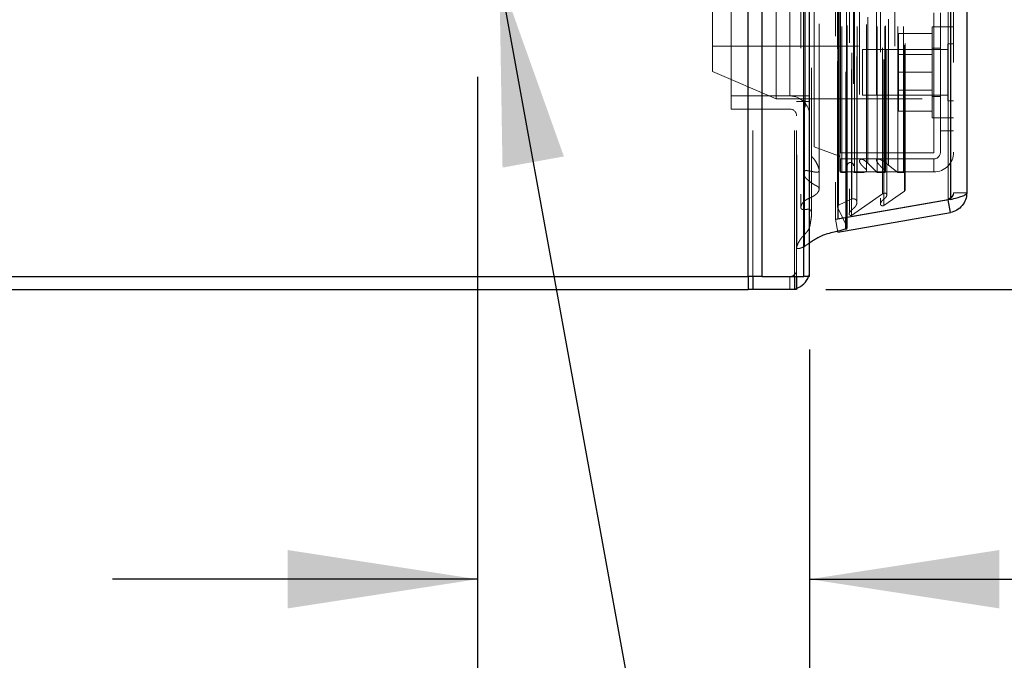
# Model space of a CAD drawing. Header units: inches. Extents: x 0.2 to 10.8, y 0.2 to 8.2.
# Tile 17 of 58: x 1.563 to 2.238, y 2.963 to 3.401. Entities that reach past the tile are written whole.
import ezdxf

# ---------------------------------------------------------------- set-up
doc = ezdxf.new("R2010")
doc.units = ezdxf.units.IN
doc.header["$MEASUREMENT"] = 0
doc.linetypes.add('HIDDEN', pattern=[0.075, 0.05, -0.025])
doc.layers.add('DIMENSIONS', color=140, linetype='Continuous')
doc.layers.add('TEXT', color=140, linetype='Continuous')
doc.styles.add('SLDTEXTSTYLE0', font='TXT', dxfattribs={"width": 0.7})
doc.dimstyles.new('SLDDIMSTYLE0', dxfattribs={"dimtxt": 0.084961, "dimasz": 0.13, "dimexe": 0, "dimexo": 0.0625, "dimgap": 0.02124, "dimtad": 0, "dimtih": 1, "dimtoh": 1, "dimlfac": 8, "dimrnd": 1e-09, "dimzin": 12, "dimdsep": 46, "dimtxsty": 'SLDTEXTSTYLE0', "dimsah": 1, "dimcen": 0.09, "dimadec": 0, "dimazin": 3, "dimtfac": 1, "dimtofl": 0, "dimtmove": 0, "dimatfit": 3, "dimfxl": 0, "dimfrac": 2, "dimtolj": 1, "dimtzin": 12, "dimarcsym": 0})
doc.dimstyles.new('SLDDIMSTYLE1', dxfattribs={"dimtxt": 0.084961, "dimasz": 0.13, "dimexe": 0, "dimexo": 0.0625, "dimgap": 0.02124, "dimtad": 0, "dimtih": 1, "dimtoh": 1, "dimlfac": 8, "dimrnd": 1e-09, "dimzin": 12, "dimdsep": 46, "dimtxsty": 'SLDTEXTSTYLE0', "dimsah": 1, "dimcen": 0.09, "dimadec": 0, "dimazin": 3, "dimtfac": 1, "dimtmove": 0, "dimatfit": 0, "dimfxl": 0, "dimfrac": 2, "dimtolj": 1, "dimtzin": 12, "dimarcsym": 0})
doc.dimstyles.new('SLDDIMSTYLE3', dxfattribs={"dimtxt": 0.18, "dimasz": 0.13, "dimexe": 0, "dimexo": 0.0625, "dimgap": 0, "dimtad": 0, "dimtih": 1, "dimtoh": 1, "dimdec": 0, "dimrnd": 1e-09, "dimzin": 0, "dimdsep": 46, "dimtxsty": 'Standard', "dimsah": 1, "dimcen": 0.09, "dimadec": 0, "dimazin": 0, "dimtfac": 0.13, "dimtdec": 0, "dimtofl": 0, "dimtmove": 0, "dimatfit": 3, "dimfxl": 0, "dimfrac": 2, "dimtolj": 1, "dimtzin": 0, "dimarcsym": 0})

# ---------------------------------------------------------------- blocks, each defined once
blk = doc.blocks.new('_D_8')
at = {"layer": 'DIMENSIONS'}
for p, q in [((1.87386, 3.75147), (0.72292, 3.75147)), ((0.84792, 3.21651), (0.84792, 3.75147)), ((1.06389, 3.21651), (0.72292, 3.21651)), ((0.84792, 3.07992), (0.84792, 3.21651)), ((0.35337, 3.07992), (0.32484, 3.07992)), ((0.32484, 3.07992), (0.32484, 2.94489)), ((0.67652, 3.07992), (0.70505, 3.07992)), ((0.70505, 3.07992), (0.70505, 2.94489)), ((0.82971, 3.07992), (0.84792, 3.07992)), ((0.32484, 2.94489), (0.35337, 2.94489)), ((0.70505, 2.94489), (0.67652, 2.94489))]:
    blk.add_line(p, q, dxfattribs=at)
for points in [[(0.84792, 3.75147), (0.82792, 3.62147), (0.86792, 3.62147)], [(0.84792, 3.21651), (0.86792, 3.34651), (0.82792, 3.34651)]]:
    blk.add_solid(points, dxfattribs=at)
at = {"layer": 'DIMENSIONS', "char_height": 0.083333, "attachment_point": 1, "style": 'SLDTEXTSTYLE0'}
for s, insert in [('4.28', (0.38871, 3.20636)), ('108.7', (0.35337, 3.05231))]:
    blk.add_mtext(s, dxfattribs=dict(at, insert=insert))
blk = doc.blocks.new('_D_11')
at = {"layer": 'TEXT'}
for p, q in [((2.59593, 3.812), (2.5674, 3.812)), ((2.5674, 3.812), (2.5674, 3.67696)), ((2.8484, 3.812), (2.87693, 3.812)), ((2.87693, 3.812), (2.87693, 3.67696)), ((2.48179, 3.73252), (2.35612, 3.73252)), ((2.35612, 3.73252), (2.35612, 3.44426)), ((2.5674, 3.67696), (2.59593, 3.67696)), ((2.87693, 3.67696), (2.8484, 3.67696)), ((1.95917, 3.44426), (2.48112, 3.44426)), ((2.11596, 3.21651), (2.48112, 3.21651)), ((2.35612, 3.21651), (2.35612, 2.96651))]:
    blk.add_line(p, q, dxfattribs=at)
for points in [[(2.35612, 3.44426), (2.37612, 3.57426), (2.33612, 3.57426)], [(2.35612, 3.21651), (2.33612, 3.08651), (2.37612, 3.08651)]]:
    blk.add_solid(points, dxfattribs=at)
at = {"layer": 'TEXT', "char_height": 0.083333, "attachment_point": 1, "style": 'SLDTEXTSTYLE0'}
for s, insert in [('1.82', (2.59593, 3.93844)), ('46.3', (2.59593, 3.78439)), ('SYM.', (2.58297, 3.63034))]:
    blk.add_mtext(s, dxfattribs=dict(at, insert=insert))
blk = doc.blocks.new('_D_12')
at = {"layer": 'TEXT'}
for p, q in [((1.87714, 3.36223), (1.87714, 2.89313)), ((2.10489, 3.17551), (2.10489, 2.89313)), ((2.5895, 3.09761), (2.56097, 3.09761)), ((2.56097, 3.09761), (2.56097, 2.96258)), ((2.84197, 3.09761), (2.8705, 3.09761)), ((2.8705, 3.09761), (2.8705, 2.96258)), ((1.87714, 3.01813), (1.62714, 3.01813)), ((2.10489, 3.01813), (2.51341, 3.01813)), ((2.56097, 2.96258), (2.5895, 2.96258)), ((2.8705, 2.96258), (2.84197, 2.96258))]:
    blk.add_line(p, q, dxfattribs=at)
for points in [[(1.87714, 3.01813), (1.74714, 3.03813), (1.74714, 2.99813)], [(2.10489, 3.01813), (2.23489, 2.99813), (2.23489, 3.03813)]]:
    blk.add_solid(points, dxfattribs=at)
at = {"layer": 'TEXT', "char_height": 0.083333, "attachment_point": 1, "style": 'SLDTEXTSTYLE0'}
for s, insert in [('1.82', (2.5895, 3.22405)), ('46.3', (2.5895, 3.07)), ('SYM.', (2.57654, 2.91595))]:
    blk.add_mtext(s, dxfattribs=dict(at, insert=insert))

msp = doc.modelspace()

# ---------------------------------------------------------------- linework, layer by layer
at = {"color": 7, "linetype": 'Continuous', "lineweight": 25}
for p, q in [((2.062776, 3.225509), (2.062776, 5.144253)), ((2.072322, 3.225509), (2.072322, 5.142483)), ((2.100936, 3.225509), (2.100936, 5.129022)), ((2.10489, 3.225509), (2.10489, 5.128634)), ((2.124094, 5.090078), (2.124094, 3.264666)), ((2.201376, 5.076451), (2.201376, 3.278292)), ((2.212531, 5.072033), (2.212531, 3.28271)), ((2.201376, 3.278292), (2.124094, 3.264666)), ((2.201376, 3.269415), (2.199858, 3.278025)), ((2.124094, 3.255788), (2.201376, 3.269415)), ((2.124094, 3.264666), (2.12399, 3.264666)), ((2.129795, 3.257965), (2.129795, 3.265671)), ((2.130559, 3.259117), (2.130559, 3.265806)), ((1.11839, 3.225509), (2.062776, 3.225509)), ((2.072322, 3.225509), (2.062776, 3.225509)), ((2.062781, 3.225509), (2.062781, 3.216509)), ((2.065959, 3.225509), (2.065959, 3.216509)), ((2.072322, 3.225509), (2.100936, 3.225509)), ((2.094573, 3.225509), (2.094573, 3.216509)), ((2.09589, 3.225509), (2.09589, 3.216509)), ((2.10489, 3.225509), (2.100936, 3.225509)), ((1.11389, 3.216509), (2.062781, 3.216509)), ((2.065959, 3.216509), (2.062781, 3.216509)), ((2.094573, 3.216509), (2.065959, 3.216509)), ((2.09589, 3.216509), (2.094573, 3.216509))]:
    msp.add_line(p, q, dxfattribs=at)
at = {"color": 7, "linetype": 'HIDDEN', "lineweight": 18}
for p, q in [((2.062776, 5.144253), (2.062776, 3.225509)), ((2.062776, 5.144253), (2.062776, 3.225509)), ((2.062776, 3.225509), (2.062776, 5.144253)), ((2.065958, 3.225509), (2.065958, 5.142483)), ((2.065958, 3.225509), (2.065958, 5.142483)), ((2.072322, 3.225509), (2.072322, 5.142483)), ((2.094572, 3.225509), (2.094572, 5.129022)), ((2.094572, 3.225509), (2.094572, 5.129022)), ((2.100936, 3.225509), (2.100936, 5.129022)), ((2.09589, 3.225509), (2.09589, 5.128634)), ((2.101317, 3.24596), (2.101317, 5.108783)), ((2.130433, 3.259665), (2.130433, 5.095079)), ((2.130433, 3.259665), (2.130433, 5.095079)), ((2.122531, 5.090078), (2.122531, 3.264666)), ((2.129795, 3.265671), (2.129795, 5.089073)), ((2.130559, 3.265806), (2.130559, 5.088938)), ((2.1062, 3.268398), (2.1062, 5.086353)), ((2.1062, 3.268411), (2.1062, 5.08635)), ((2.123941, 5.081537), (2.123941, 3.273207)), ((2.123981, 3.272892), (2.123981, 5.081851)), ((2.132151, 5.085607), (2.132151, 3.269093)), ((2.133639, 3.267268), (2.133639, 5.087476)), ((2.124658, 3.274338), (2.124658, 5.080406)), ((2.124658, 3.274338), (2.124658, 5.080406)), ((2.133686, 3.278588), (2.133686, 5.076155)), ((2.137236, 3.276124), (2.137236, 5.078622)), ((2.153504, 5.079244), (2.153504, 3.275505)), ((2.155651, 3.274113), (2.155651, 5.08063)), ((2.199813, 5.076451), (2.199813, 3.278292)), ((2.199813, 3.278292), (2.199813, 5.076451)), ((2.201376, 3.278292), (2.201376, 5.076451)), ((2.111355, 3.285307), (2.111355, 5.069399)), ((2.154775, 3.282067), (2.154775, 5.072677)), ((2.157769, 3.28113), (2.157769, 5.073629)), ((2.1698, 3.28402), (2.1698, 5.070723)), ((2.170449, 3.285116), (2.170449, 5.069627)), ((2.203531, 5.072033), (2.203531, 3.28271)), ((2.125665, 3.297942), (2.125665, 5.056801)), ((2.125665, 3.297942), (2.125665, 5.056801)), ((2.126929, 3.296692), (2.126929, 5.058051)), ((2.126929, 3.296692), (2.126929, 5.058051)), ((2.13004, 5.058051), (2.13004, 3.296692)), ((2.13004, 3.296692), (2.13004, 5.058051)), ((2.130665, 3.297317), (2.130665, 5.057426)), ((2.13504, 5.057426), (2.13504, 3.297317)), ((2.135665, 3.296692), (2.135665, 5.058051)), ((2.135665, 5.058051), (2.135665, 3.296692)), ((2.137424, 3.296692), (2.137424, 5.058051)), ((2.143872, 3.298068), (2.143872, 5.056738)), ((2.15118, 3.296692), (2.15118, 5.058051)), ((2.156348, 3.296692), (2.156348, 5.058051)), ((2.156825, 3.297226), (2.156825, 5.057495)), ((2.1654, 3.296692), (2.1654, 5.058051)), ((2.169199, 3.296692), (2.169199, 5.058051)), ((2.169199, 3.296692), (2.169199, 5.058051)), ((2.139058, 5.050142), (2.139058, 3.304604)), ((2.144693, 3.303135), (2.144693, 5.051608)), ((2.144693, 3.303135), (2.144693, 5.051608)), ((2.150738, 5.049806), (2.150738, 3.304942)), ((2.158938, 3.301741), (2.158938, 5.053002)), ((2.10175, 5.041555), (2.10175, 3.31321)), ((2.124738, 3.308222), (2.124738, 5.046522)), ((2.124738, 3.308222), (2.124738, 5.046522)), ((2.125559, 3.307062), (2.125559, 5.047681)), ((2.125559, 3.307062), (2.125559, 5.047681)), ((2.126031, 3.310184), (2.126031, 5.044559)), ((2.107951, 3.314357), (2.107951, 5.040386)), ((2.09139, 3.349134), (2.09139, 5.005509)), ((2.09139, 3.349134), (2.09139, 5.005509)), ((2.09139, 3.349134), (2.09139, 5.005509)), ((2.09139, 3.349134), (2.09139, 5.005509)), ((2.05114, 3.825072), (2.05114, 3.349134)), ((2.082031, 3.347226), (2.082031, 3.559726)), ((2.038281, 3.365976), (2.038281, 3.540976)), ((2.163281, 3.383163), (2.163281, 3.523788)), ((2.190031, 3.310184), (2.190031, 3.406184)), ((2.194531, 3.325226), (2.194531, 3.406184)), ((2.188906, 3.396601), (2.188906, 3.334101)), ((2.194531, 3.396601), (2.188906, 3.396601)), ((2.203531, 3.396601), (2.194531, 3.396601)), ((2.188906, 3.391976), (2.165781, 3.391976)), ((2.165781, 3.391976), (2.165781, 3.365351)), ((2.038281, 3.383163), (2.163281, 3.383163)), ((2.141031, 3.380976), (2.141031, 3.365351)), ((2.199625, 3.380976), (2.141031, 3.380976)), ((2.194531, 3.381913), (2.188906, 3.381913)), ((2.199625, 3.384882), (2.199625, 3.365351)), ((2.203531, 3.384882), (2.199625, 3.384882)), ((2.188906, 3.377595), (2.165781, 3.377595)), ((2.038281, 3.365976), (2.082031, 3.347226)), ((2.141031, 3.365351), (2.141031, 3.349726)), ((2.188906, 3.365351), (2.165781, 3.365351)), ((2.165781, 3.365351), (2.165781, 3.338726)), ((2.199625, 3.365351), (2.199625, 3.34582)), ((2.05114, 3.340134), (2.05114, 3.349134)), ((2.05114, 3.349134), (2.09139, 3.349134)), ((2.082031, 3.347226), (2.194531, 3.347226)), ((2.09139, 3.349134), (2.09589, 3.349134)), ((2.09589, 3.349134), (2.10489, 3.349134)), ((2.141031, 3.349726), (2.199625, 3.349726)), ((2.165781, 3.353107), (2.188906, 3.353107)), ((2.188906, 3.348788), (2.194531, 3.348788)), ((2.09589, 3.345384), (2.10489, 3.345384)), ((2.199625, 3.34582), (2.203531, 3.34582)), ((2.09139, 3.340134), (2.05114, 3.340134)), ((2.188906, 3.338726), (2.165781, 3.338726)), ((2.188906, 3.334101), (2.194531, 3.334101)), ((2.194531, 3.334101), (2.203531, 3.334101)), ((2.194531, 3.325226), (2.203531, 3.325226)), ((2.194531, 3.310601), (2.194531, 3.325226)), ((2.107951, 3.314357), (2.124738, 3.308222)), ((2.10175, 3.313203), (2.10175, 3.313189)), ((2.125559, 3.307062), (2.125665, 3.297942)), ((2.126031, 3.310184), (2.190031, 3.310184)), ((2.126031, 3.297101), (2.126031, 3.306101)), ((2.126031, 3.306101), (2.190031, 3.306101)), ((2.144693, 3.303135), (2.15118, 3.296692)), ((2.158938, 3.301741), (2.1654, 3.296692)), ((2.190031, 3.297101), (2.190031, 3.306101)), ((2.190031, 3.297101), (2.126031, 3.297101)), ((2.126929, 3.296692), (2.13004, 3.296692)), ((2.135665, 3.296692), (2.137424, 3.296692)), ((2.143872, 3.298042), (2.143872, 3.298067)), ((2.15118, 3.296692), (2.156348, 3.296692)), ((2.1654, 3.296692), (2.169199, 3.296692)), ((2.154775, 3.282067), (2.133639, 3.267268)), ((2.1698, 3.28402), (2.155651, 3.274113)), ((2.157769, 3.281117), (2.157769, 3.28113)), ((2.203531, 3.28271), (2.212531, 3.28271)), ((2.199813, 3.278292), (2.122531, 3.264666)), ((2.122531, 3.264652), (2.199813, 3.278279)), ((2.133686, 3.278588), (2.124658, 3.274338)), ((2.153504, 3.275505), (2.153504, 3.275499)), ((2.201376, 3.278292), (2.199813, 3.278292)), ((2.199858, 3.278025), (2.199813, 3.278279)), ((2.123981, 3.272892), (2.130433, 3.259665)), ((2.12399, 3.264666), (2.122531, 3.264666)), ((2.124094, 3.255788), (2.122531, 3.264652)), ((2.10489, 3.248505), (2.101317, 3.24596)), ((2.062781, 3.225509), (2.062781, 3.216509)), ((2.065959, 3.225509), (2.065959, 3.216509)), ((2.09139, 3.225509), (2.09139, 3.216509)), ((2.094573, 3.225509), (2.094573, 3.216509))]:
    msp.add_line(p, q, dxfattribs=at)
at = {"color": 7, "linetype": 'HIDDEN', "lineweight": 18, "flags": 128}
for points in [[(2.096056, 5.108869), (2.096056, 4.192109), (2.096056, 3.245875)], [(2.098906, 5.081808), (2.098906, 4.192109), (2.098906, 3.272938)], [(2.111355, 3.285309), (2.111354, 4.101938), (2.111355, 5.069435)], [(2.100662, 5.058623), (2.100661, 4.192109), (2.100662, 3.296147)], [(2.100662, 5.058621), (2.100662, 4.215079), (2.100662, 3.296121)], [(2.111337, 3.298677), (2.111337, 4.162607), (2.111337, 5.056064)], [(2.10489, 3.230009), (2.10463, 3.227375), (2.104118, 3.225509)], [(2.09589, 3.217281), (2.094023, 3.216768), (2.09139, 3.216509)]]:
    msp.add_lwpolyline(points, dxfattribs=at)
at = {"color": 7, "linetype": 'HIDDEN', "lineweight": 18}
for centre, radius, start, end in [((2.09139, 3.335634), 0.0135, 0, 90), ((2.09139, 3.335634), 0.0045, 0, 90), ((2.124309, 3.307048), 0.00125, 0.663284, 69.923457), ((2.190031, 3.310601), 0.0135, 270, 0), ((2.190031, 3.310601), 0.0045, 270, 0), ((2.132852, 3.30138), 0.002187, 0, 180), ((2.126929, 3.297957), 0.001265, 180.663284, 270), ((2.13004, 3.297317), 0.000625, 270, 0), ((2.135665, 3.297317), 0.000625, 180, 270), ((2.169199, 3.295442), 0.00125, 0, 90), ((2.169199, 3.285116), 0.00125, 298.732625, 0), ((2.125191, 3.273207), 0.00125, 115.213814, 194.575625), ((2.129309, 3.259117), 0.00125, 0, 26), ((2.09139, 3.230009), 0.0045, 270, 0)]:
    msp.add_arc(centre, radius, start, end, dxfattribs=at)
at = {"color": 7, "linetype": 'Continuous', "lineweight": 25}
for centre, radius, start, end in [((2.129309, 3.259117), 0.00125, 292.85776, 0), ((2.09139, 3.230009), 0.0135, 289.471221, 340.528779)]:
    msp.add_arc(centre, radius, start, end, dxfattribs=at)
at = {"color": 7, "linetype": 'HIDDEN', "lineweight": 18}
for points, knots in [([(2.101317, 3.24596), (2.100844, 3.245763), (2.099983, 3.245403), (2.098777, 3.244976), (2.097798, 3.244675), (2.097087, 3.244556), (2.096597, 3.244561), (2.096281, 3.24464), (2.096072, 3.244856), (2.095983, 3.245136), (2.095968, 3.245473), (2.09604, 3.245859), (2.096185, 3.246293), (2.096485, 3.247162), (2.097043, 3.248377), (2.097876, 3.249873), (2.098754, 3.251263), (2.09973, 3.252535), (2.100906, 3.253764), (2.101981, 3.254837), (2.102866, 3.255846), (2.103532, 3.256717), (2.104324, 3.257993), (2.105193, 3.260277), (2.105543, 3.263213), (2.106044, 3.26609), (2.106246, 3.268132), (2.106149, 3.269454), (2.105946, 3.27028), (2.105682, 3.270766), (2.10532, 3.271123), (2.104806, 3.271405), (2.104112, 3.271556), (2.103362, 3.271526), (2.102614, 3.271464), (2.101885, 3.271391), (2.101263, 3.27134), (2.100736, 3.271319), (2.10031, 3.27134), (2.099892, 3.271427), (2.099511, 3.271585), (2.099232, 3.271794), (2.099023, 3.272074), (2.098878, 3.272594), (2.098909, 3.273339), (2.099116, 3.274109), (2.099576, 3.275146), (2.100399, 3.276341), (2.101689, 3.277528), (2.103351, 3.278568), (2.105045, 3.279261), (2.106616, 3.280027), (2.107751, 3.28068), (2.108914, 3.281476), (2.110105, 3.282507), (2.111159, 3.28393), (2.111477, 3.285323), (2.111166, 3.286273), (2.110846, 3.286763), (2.110347, 3.287221), (2.109576, 3.287626), (2.108652, 3.288046), (2.107772, 3.288557), (2.106675, 3.289261), (2.105373, 3.290141), (2.103964, 3.291256), (2.102726, 3.292398), (2.101696, 3.293595), (2.101009, 3.294716), (2.100678, 3.295754), (2.100606, 3.29668), (2.100825, 3.297357), (2.101194, 3.297689), (2.10143, 3.297824), (2.101738, 3.297933), (2.102112, 3.298009), (2.10254, 3.298042), (2.10301, 3.29803), (2.103516, 3.297981), (2.104059, 3.297907), (2.104743, 3.297789), (2.105555, 3.297622), (2.106485, 3.297416), (2.107465, 3.297203), (2.108454, 3.297024), (2.109412, 3.296901), (2.110225, 3.296935), (2.110922, 3.297136), (2.111261, 3.297539), (2.111371, 3.297933), (2.111391, 3.298278), (2.11134, 3.298716), (2.111159, 3.299522), (2.110638, 3.301023), (2.109734, 3.303102), (2.108328, 3.305465), (2.10649, 3.307681), (2.104729, 3.309355), (2.103419, 3.310533), (2.10275, 3.311195), (2.102275, 3.311769), (2.101936, 3.312312), (2.101734, 3.312925), (2.101761, 3.31356), (2.101958, 3.314112), (2.102243, 3.314582), (2.10259, 3.314967), (2.103037, 3.315239), (2.103523, 3.3154), (2.104091, 3.315479), (2.10481, 3.31543), (2.105712, 3.3152), (2.106792, 3.314833), (2.107543, 3.314524), (2.107951, 3.314357)], [0, 0, 0, 0, 0.0116558, 0.0212513, 0.0286202, 0.0342912, 0.0366756, 0.0389331, 0.0412456, 0.0439986, 0.0473454, 0.0512387, 0.0557536, 0.0609508, 0.0779582, 0.0940811, 0.1092829, 0.1236696, 0.1375796, 0.1541346, 0.163018, 0.1729923, 0.1840147, 0.2048892, 0.2441303, 0.2718264, 0.2922069, 0.3053878, 0.3118454, 0.3169624, 0.3208357, 0.3252761, 0.3302678, 0.3359006, 0.3410985, 0.3462794, 0.3515153, 0.3544827, 0.3574843, 0.3605674, 0.3637072, 0.3668045, 0.368687, 0.373813, 0.3820846, 0.3908438, 0.3972951, 0.414769, 0.4303906, 0.4422064, 0.4610488, 0.4723717, 0.482698, 0.4921122, 0.5067199, 0.5227377, 0.5401599, 0.5471705, 0.5518299, 0.5564978, 0.5638264, 0.5721576, 0.5801748, 0.5879775, 0.6035088, 0.6184661, 0.6329214, 0.6469261, 0.66037, 0.6694175, 0.6784506, 0.6877765, 0.6895992, 0.6916348, 0.6940048, 0.6967465, 0.6997911, 0.7031108, 0.7067204, 0.7106189, 0.714823, 0.7216776, 0.7285546, 0.7354668, 0.7435757, 0.7503645, 0.7559948, 0.7607307, 0.7657889, 0.7692106, 0.7726137, 0.7760447, 0.7827829, 0.7970064, 0.822491, 0.8478785, 0.8735719, 0.8997148, 0.9106853, 0.9188293, 0.9241892, 0.9304527, 0.9365872, 0.9427594, 0.9491694, 0.9540555, 0.9584565, 0.9625318, 0.9663326, 0.9697505, 0.9746994, 0.9815093, 0.9899815, 1, 1, 1, 1]), ([(2.137424, 3.296692), (2.137874, 3.29668), (2.138719, 3.296656), (2.139908, 3.29667), (2.140939, 3.296718), (2.141814, 3.296809), (2.14255, 3.296948), (2.143166, 3.297145), (2.143645, 3.297447), (2.143918, 3.297903), (2.14384, 3.298292), (2.143594, 3.298713), (2.143267, 3.299126), (2.142833, 3.299563), (2.14226, 3.300095), (2.14156, 3.300729), (2.140819, 3.301483), (2.140182, 3.302205), (2.139679, 3.302909), (2.1393, 3.303578), (2.139049, 3.304222), (2.139046, 3.304792), (2.139207, 3.305244), (2.139474, 3.305567), (2.139866, 3.305739), (2.140319, 3.305777), (2.140841, 3.305726), (2.14144, 3.305572), (2.142127, 3.305245), (2.142881, 3.304716), (2.143781, 3.304018), (2.14437, 3.303449), (2.144693, 3.303135)], [0, 0, 0, 0, 0.0515971, 0.0970575, 0.136396, 0.1700281, 0.1985072, 0.2234096, 0.2470048, 0.2713003, 0.2965928, 0.3124865, 0.3447979, 0.3723342, 0.399859, 0.453007, 0.5026466, 0.5487277, 0.5911303, 0.6301308, 0.6659283, 0.6994513, 0.7213921, 0.7400258, 0.7567515, 0.7731647, 0.7917274, 0.8168018, 0.8462154, 0.8858239, 0.9371645, 1, 1, 1, 1]), ([(2.156348, 3.296692), (2.156378, 3.296706), (2.156459, 3.296742), (2.156588, 3.296823), (2.156736, 3.296956), (2.156848, 3.297164), (2.156811, 3.297443), (2.156661, 3.297719), (2.156327, 3.298168), (2.155744, 3.298697), (2.155037, 3.299423), (2.154312, 3.300155), (2.153603, 3.300895), (2.152895, 3.301673), (2.152193, 3.302493), (2.151517, 3.303358), (2.151035, 3.304116), (2.150764, 3.304752), (2.150636, 3.305252), (2.15079, 3.305642), (2.151056, 3.305855), (2.151312, 3.305951), (2.151629, 3.305987), (2.151992, 3.305977), (2.152382, 3.305917), (2.152876, 3.30578), (2.153493, 3.305523), (2.154257, 3.305137), (2.155114, 3.304629), (2.15595, 3.304072), (2.156718, 3.303518), (2.157379, 3.303035), (2.15797, 3.302582), (2.158489, 3.302158), (2.158793, 3.301875), (2.158938, 3.301741)], [0, 0, 0, 0, 0.0043936, 0.0117384, 0.0216348, 0.0335057, 0.0477931, 0.0656868, 0.0827174, 0.1309394, 0.1816873, 0.2321676, 0.2822821, 0.331964, 0.3859284, 0.4419291, 0.4994657, 0.527085, 0.5544187, 0.582539, 0.5921652, 0.602874, 0.6156206, 0.6301816, 0.6459192, 0.6630307, 0.693329, 0.7305967, 0.7749518, 0.826606, 0.8674982, 0.9053337, 0.9400534, 0.9715974, 1, 1, 1, 1]), ([(2.155651, 3.274113), (2.15559, 3.274082), (2.155467, 3.274018), (2.15525, 3.273958), (2.15502, 3.273925), (2.154778, 3.273921), (2.154534, 3.273945), (2.154295, 3.273998), (2.154069, 3.274078), (2.153866, 3.274186), (2.153659, 3.274354), (2.153482, 3.274651), (2.153436, 3.275047), (2.153477, 3.275465), (2.153674, 3.276182), (2.154339, 3.277294), (2.155533, 3.278281), (2.156518, 3.279117), (2.157149, 3.279761), (2.15763, 3.280464), (2.157839, 3.281215), (2.15764, 3.281892), (2.157253, 3.282366), (2.156859, 3.282574), (2.156467, 3.282613), (2.156066, 3.282558), (2.155664, 3.282442), (2.15523, 3.282271), (2.154947, 3.282144), (2.154775, 3.282067)], [0, 0, 0, 0, 0.0128688, 0.0258601, 0.0391541, 0.0528097, 0.066789, 0.0809919, 0.0953006, 0.1096359, 0.1240351, 0.1483515, 0.1869718, 0.2169893, 0.2495702, 0.3631536, 0.4986136, 0.5635886, 0.6272608, 0.6891536, 0.7481889, 0.8066945, 0.8499554, 0.8739837, 0.8919318, 0.9150775, 0.9430074, 0.9654023, 1, 1, 1, 1]), ([(2.203531, 3.28271), (2.203527, 3.282605), (2.203519, 3.282395), (2.203449, 3.282079), (2.203339, 3.281764), (2.203185, 3.281448), (2.20299, 3.281132), (2.202756, 3.280817), (2.202417, 3.280423), (2.201939, 3.279949), (2.201293, 3.279397), (2.200579, 3.278845), (2.200068, 3.278477), (2.199813, 3.278292)], [0, 0, 0, 0, 0.071449, 0.142898, 0.214347, 0.285796, 0.357245, 0.428694, 0.500143, 0.6251072, 0.7500715, 0.8750357, 1, 1, 1, 1]), ([(2.199813, 3.278279), (2.199959, 3.278309), (2.200253, 3.278369), (2.200678, 3.278515), (2.201088, 3.278699), (2.201477, 3.278924), (2.201842, 3.279186), (2.202179, 3.279483), (2.202561, 3.279895), (2.202949, 3.280449), (2.20328, 3.281163), (2.203492, 3.281925), (2.203518, 3.282448), (2.203531, 3.28271)], [0, 0, 0, 0, 0.071449, 0.142898, 0.214347, 0.285796, 0.357245, 0.428694, 0.500143, 0.6251072, 0.7500715, 0.8750357, 1, 1, 1, 1]), ([(2.133639, 3.267268), (2.133586, 3.267254), (2.133477, 3.267226), (2.133295, 3.267219), (2.133105, 3.267239), (2.132908, 3.267288), (2.132711, 3.267367), (2.132521, 3.267473), (2.132348, 3.267604), (2.132191, 3.267768), (2.132028, 3.26802), (2.131883, 3.268582), (2.132224, 3.269346), (2.132895, 3.270249), (2.133798, 3.271171), (2.1349, 3.272113), (2.13579, 3.272913), (2.136367, 3.273623), (2.136738, 3.274201), (2.137058, 3.274903), (2.137256, 3.275735), (2.137246, 3.276613), (2.137056, 3.277434), (2.136704, 3.278007), (2.136255, 3.278362), (2.135709, 3.278563), (2.135081, 3.278657), (2.13439, 3.278671), (2.133923, 3.278616), (2.133686, 3.278588)], [0, 0, 0, 0, 0.0080157, 0.0164262, 0.0254813, 0.0353227, 0.0459684, 0.0573183, 0.0691868, 0.0815497, 0.0971646, 0.1262066, 0.1938647, 0.2508569, 0.3344528, 0.4187956, 0.5010146, 0.5361129, 0.5786152, 0.6281783, 0.6848128, 0.750009, 0.8064907, 0.8477527, 0.8748196, 0.9022651, 0.9327237, 0.9658184, 1, 1, 1, 1])]:
    msp.add_open_spline(points, degree=3, knots=knots, dxfattribs=at)
at = {"color": 7, "linetype": 'Continuous', "lineweight": 25}
for points, knots in [([(2.201376, 3.278292), (2.202923, 3.278661), (2.204421, 3.279029), (2.207142, 3.279765), (2.208363, 3.280133), (2.210383, 3.280869), (2.21118, 3.281238), (2.212255, 3.281974), (2.212531, 3.282342), (2.212531, 3.28271)], [0, 0, 0, 0, 0.25, 0.25, 0.5, 0.5, 0.75, 0.75, 1, 1, 1, 1]), ([(2.212531, 3.28271), (2.212531, 3.281139), (2.212255, 3.279569), (2.21118, 3.276617), (2.210383, 3.275236), (2.208363, 3.272829), (2.207142, 3.271804), (2.204421, 3.270233), (2.202923, 3.269688), (2.201376, 3.269415)], [0, 0, 0, 0, 0.25, 0.25, 0.5, 0.5, 0.75, 0.75, 1, 1, 1, 1]), ([(2.129795, 3.257965), (2.127971, 3.257458), (2.125619, 3.256805), (2.120315, 3.255539), (2.114068, 3.254163), (2.108666, 3.25104), (2.105803, 3.249159), (2.105007, 3.248589), (2.10489, 3.248505)], [0, 0, 0, 0, 0.2048193, 0.2642073, 0.5877581, 0.8815774, 0.9825152, 1, 1, 1, 1])]:
    msp.add_open_spline(points, degree=3, knots=knots, dxfattribs=at)

# ---------------------------------------------------------------- dimensions: what is measured, and where the dimension line sits
at = {"layer": 'DIMENSIONS'}
dim = msp.add_linear_dim(base=(0.847916, 3.751475), p1=(1.11389, 3.216509), p2=(1.923862, 3.751475), angle=90, dimstyle='SLDDIMSTYLE0', dxfattribs=at)
dim.commit()
dim.dimension.update_dxf_attribs({"geometry": '_D_8', "text_midpoint": (0.847916, 3.079921), "dimtype": 160})
at = {"layer": 'TEXT'}
for base, p1, p2, angle, picture, middle in [((2.356121, 3.216509), (1.909171, 3.444259), (2.065959, 3.216509), 90, '_D_11', (2.356121, 3.73252)), ((1.87714, 3.018132), (2.10489, 3.225509), (1.87714, 3.412228), 0, '_D_12', (2.715737, 3.018132))]:
    dim = msp.add_linear_dim(base=base, p1=p1, p2=p2, angle=angle, text='<>\\PSYM.', dimstyle='SLDDIMSTYLE1', dxfattribs=at)
    dim.commit()
    dim.dimension.update_dxf_attribs({"geometry": picture, "text_midpoint": middle, "dimtype": 160})

# ---------------------------------------------------------------- leaders
msp.add_leader([(1.892191, 3.431812), (2.018908, 2.734033), (1.849892, 2.734033)], dimstyle='SLDDIMSTYLE3', dxfattribs=at)

doc.saveas('drawing.dxf')
